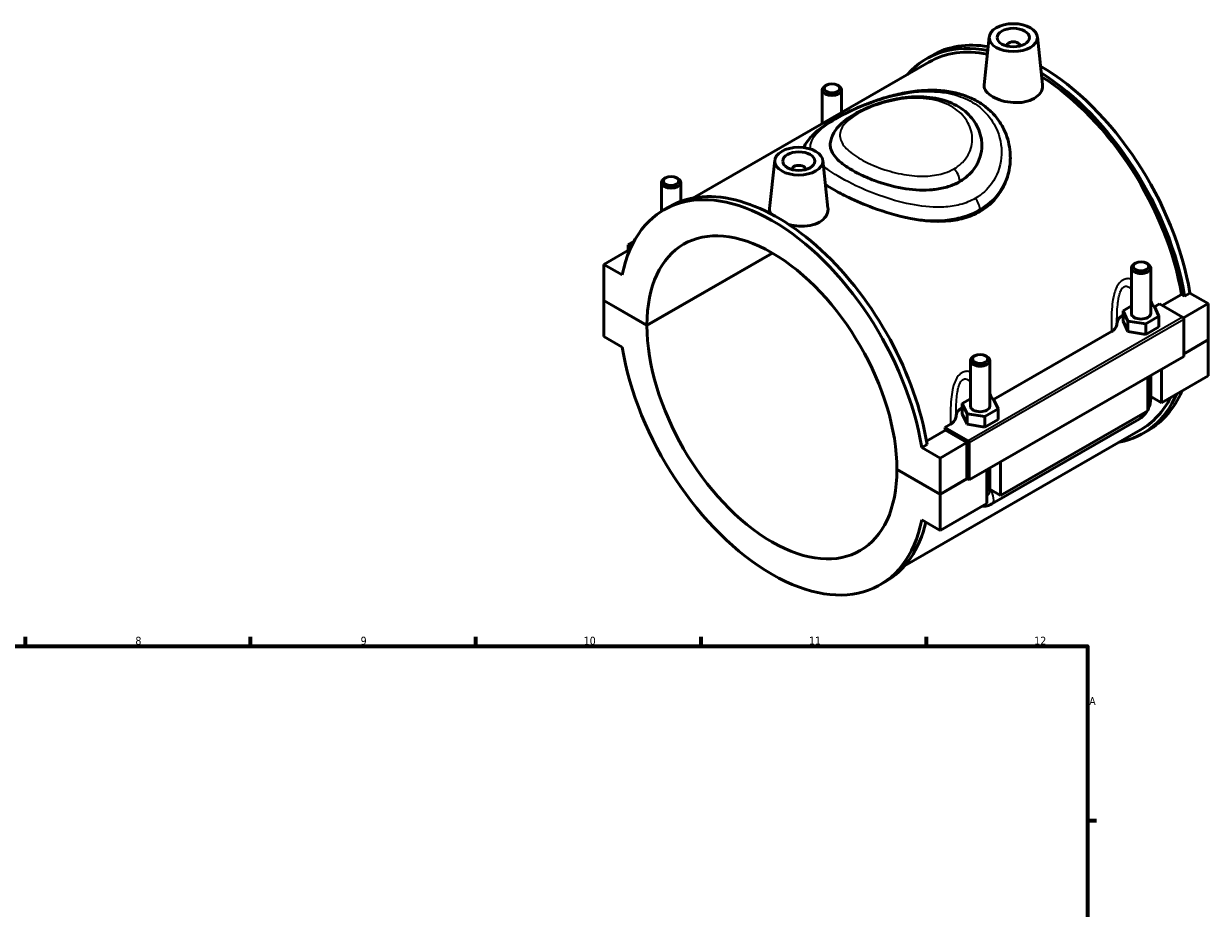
# Model space of a CAD drawing. Header units: millimetres. Extents: x 0 to 902, y -8 to 993.
# Tile 6 of 6: x 490 to 859, y 492 to 768. Entities that reach past the tile are written whole.
import ezdxf

# ---------------------------------------------------------------- set-up
doc = ezdxf.new("R2010")
doc.units = ezdxf.units.MM
for name, color, linetype, lineweight in [('Border (ISO)', 7, 'Continuous', 70), ('Visible (ISO)', 7, 'Continuous', 50), ('Visible Narrow (ISO)', 7, 'Continuous', 35)]:
    doc.layers.add(name, color=color, linetype=linetype, lineweight=lineweight)
doc.styles.add('Note Text (ISO)', font='tahoma.ttf')

# ---------------------------------------------------------------- blocks, each defined once
blk = doc.blocks.new('Borders Default Border')
at = {"layer": 'Border (ISO)'}
for p, q in [((490.58, 574), (490.58, 576.9)), ((560.67, 574), (560.67, 576.9)), ((630.75, 574), (630.75, 576.9)), ((700.83, 574), (700.83, 576.9)), ((770.92, 574), (770.92, 576.9)), ((821, 519.75), (823.9, 519.75))]:
    blk.add_line(p, q, dxfattribs=at)
at = {"layer": 'Border (ISO)', "flags": 128}
blk.add_lwpolyline([(20, 20), (20, 574), (821, 574), (821, 20), (20, 20)], dxfattribs=at)
at = {"layer": 'Border (ISO)', "color": 232, "true_color": 0xca0064, "char_height": 2.5, "attachment_point": 7, "style": 'Note Text (ISO)'}
for s, insert in [('8', (524.81, 574.34)), ('9', (594.88, 574.35)), ('10', (664.29, 574.35)), ('11', (734.37, 574.4)), ('12', (804.46, 574.4)), ('A', (821.59, 555.62))]:
    blk.add_mtext(s, dxfattribs=dict(at, insert=insert))

msp = doc.modelspace()

# ---------------------------------------------------------------- linework, layer by layer
at = {"layer": 'Visible (ISO)'}
for p, q in [((790.4816, 763.5339), (788.8789, 748.5859)), ((805.4531, 763.5339), (807.049, 748.6495)), ((795.9674, 760.8151), (795.9674, 760.6288)), ((799.9674, 760.8151), (799.9674, 760.6288)), ((771.7063, 755.6323), (698.251, 713.3321)), ((771.0476, 756.7761), (772.7164, 757.7371)), ((739.8367, 748.4693), (739.4108, 748.2222)), ((743.2438, 748.4693), (743.6697, 748.2222)), ((738.5402, 747.0053), (738.5402, 736.5332)), ((744.5402, 747.0053), (744.5402, 739.9883)), ((723.7307, 725.0947), (722.128, 710.1467)), ((738.7022, 725.0947), (740.2981, 710.2102)), ((689.7735, 719.6399), (689.3476, 719.3927)), ((693.1807, 719.6399), (693.6065, 719.3927)), ((729.2165, 722.1896), (729.2165, 722.3759)), ((733.2165, 722.1896), (733.2165, 722.3759)), ((688.4771, 709.2045), (688.4771, 718.1758)), ((694.4771, 712.2949), (694.4771, 718.1758)), ((689.2778, 709.688), (690.9465, 710.649)), ((678.7694, 697.4585), (670.5467, 692.7234)), ((679.876, 699.7277), (678.1835, 698.753)), ((678.1835, 698.753), (679.1148, 698.2167)), ((678.1835, 697.1211), (678.1835, 698.753)), ((683.9818, 673.7863), (722.9877, 696.2483)), ((723.0584, 696.2072), (683.9818, 673.7045)), ((836.0032, 693.0907), (835.5773, 692.8436)), ((839.4103, 693.0907), (839.8362, 692.8436)), ((676.2737, 689.4254), (670.5467, 692.7234)), ((670.5467, 692.7234), (670.5467, 681.523)), ((834.7068, 677.4286), (834.7068, 691.6267)), ((840.7068, 677.4286), (840.7068, 691.6267)), ((844.3222, 679.9586), (850.2875, 683.3938)), ((851.2414, 682.8445), (850.2875, 683.3938)), ((852.9101, 683.8055), (851.2414, 682.8445)), ((852.9101, 683.8055), (858.6371, 680.5075)), ((670.5467, 681.523), (683.9818, 673.7863)), ((670.5467, 681.4412), (670.6177, 681.4821)), ((670.5467, 681.4412), (670.5467, 670.2408)), ((683.9818, 673.7045), (670.5467, 681.4412)), ((834.7068, 679.773), (832.13, 678.2891)), ((832.13, 678.2891), (833.6243, 675.0777)), ((832.13, 675.0189), (832.13, 678.2891)), ((841.7892, 679.7796), (840.7068, 679.9466)), ((843.2835, 676.5681), (841.7892, 679.7796)), ((841.8927, 679.5572), (843.456, 680.4575)), ((843.456, 680.4575), (850.6468, 676.3166)), ((858.6371, 680.5075), (850.898, 676.0508)), ((858.6371, 680.5075), (858.6371, 669.3071)), ((832.13, 675.0189), (833.6243, 671.8075)), ((833.6243, 671.8075), (833.6243, 675.0777)), ((833.6243, 675.0777), (839.201, 674.2172)), ((839.201, 674.2172), (843.2835, 676.5681)), ((843.2835, 673.2979), (843.2835, 676.5681)), ((851.0004, 675.7042), (851.0004, 664.095)), ((791.8295, 650.7277), (828.4995, 671.8446)), ((833.6243, 671.8075), (839.201, 670.947)), ((839.201, 670.947), (839.201, 674.2172)), ((839.201, 670.947), (843.2835, 673.2979)), ((670.5467, 670.2408), (676.2737, 666.9429)), ((851.0004, 664.9094), (858.6371, 669.3071)), ((858.6371, 669.2254), (851.0004, 664.8277)), ((858.5661, 669.2662), (858.6371, 669.2254)), ((858.6371, 669.2254), (858.6371, 658.025)), ((851.0004, 664.095), (784.2495, 625.6557)), ((785.94, 664.2612), (785.5141, 664.0141)), ((789.3472, 664.2612), (789.7731, 664.0141)), ((784.6436, 662.7972), (784.6436, 648.5992)), ((790.6436, 662.7972), (790.6436, 648.5992)), ((844.0707, 660.1045), (844.0707, 649.6367)), ((839.8281, 647.1936), (839.8281, 657.6613)), ((840.7068, 650.8583), (840.7068, 658.1673)), ((858.6371, 658.025), (844.0707, 649.6367)), ((784.6436, 650.9435), (782.0668, 649.4597)), ((782.0668, 649.4597), (783.5611, 646.2482)), ((782.0668, 646.1895), (782.0668, 649.4597)), ((791.7261, 650.9501), (790.6436, 651.1171)), ((793.2204, 647.7386), (791.7261, 650.9501)), ((844.0707, 649.6367), (840.7068, 651.5739)), ((782.0668, 646.1895), (783.5611, 642.978)), ((783.5611, 642.978), (783.5611, 646.2482)), ((783.5611, 646.2482), (789.1379, 645.3877)), ((789.1379, 645.3877), (793.2204, 647.7386)), ((789.1379, 642.1175), (789.1379, 645.3877)), ((793.2204, 644.4685), (793.2204, 647.7386)), ((839.8281, 647.1936), (794.0076, 620.8073)), ((776.7051, 642.0182), (778.4363, 643.0151)), ((783.8959, 637.8773), (776.7051, 642.0182)), ((783.5611, 642.978), (789.1379, 642.1175)), ((789.1379, 642.1175), (793.2204, 644.4685)), ((791.262, 618.1981), (837.0825, 644.5843)), ((837.5786, 641.2432), (764.1232, 598.9431)), ((770.9705, 637.7182), (776.8615, 641.1106)), ((783.5424, 637.2633), (776.8615, 641.1106)), ((838.2373, 640.0994), (839.9061, 641.0603)), ((771.1403, 636.7174), (769.4715, 635.7564)), ((775.1985, 632.4584), (769.4715, 635.7564)), ((783.5424, 637.2633), (775.1985, 632.4584)), ((783.5424, 626.0629), (783.5424, 637.2633)), ((784.2495, 625.6557), (784.2495, 637.2649)), ((775.1985, 621.258), (775.1985, 632.4584)), ((794.0076, 631.275), (794.0076, 620.8073)), ((761.7635, 628.9948), (775.1985, 621.258)), ((761.7635, 628.913), (761.8345, 628.9539)), ((775.1985, 621.1763), (761.7635, 628.913)), ((789.7649, 618.3641), (789.7649, 628.8319)), ((790.6436, 629.3379), (790.6436, 622.0289)), ((775.1985, 621.258), (783.5424, 626.0629)), ((783.6134, 626.0221), (775.1985, 621.1763)), ((783.5424, 626.0629), (784.2495, 625.6557)), ((775.1985, 609.9759), (775.1985, 621.1763)), ((794.0076, 620.8073), (790.6436, 622.7445)), ((789.7649, 618.3641), (775.1985, 609.9759)), ((769.4715, 613.2738), (775.1985, 609.9759)), ((756.4675, 593.0112), (758.1362, 593.9722))]:
    msp.add_line(p, q, dxfattribs=at)
for centre, major_axis in [((797.9674, 763.2678), (-7.5, 0)), ((797.9674, 763.2678), (-5, 0)), ((741.5402, 747.4958), (-2.4, 0)), ((731.2165, 724.8285), (-7.5, 0)), ((731.2165, 724.8285), (-5, 0)), ((691.4771, 718.6664), (-2.4, 0)), ((837.7068, 692.1172), (-2.4, 0)), ((787.6436, 663.2878), (-2.4, 0))]:
    msp.add_ellipse(centre, major_axis=major_axis, ratio=0.5758617, dxfattribs=at)
for centre, major_axis, ratio, start_param, end_param in [((804.6424, 698.4377), (-33.5948, 58.3384), 0.57809312, 5.81193371, 6.48153983), ((804.6424, 698.4377), (-32.9361, 57.1945), 0.57809312, 5.82108769, 6.28318531), ((806.3112, 699.3987), (-33.5948, 58.3384), 0.57809312, 5.84603361, 6.28318531), ((797.9674, 760.8151), (-2, 0), 0.5758617, 2.97290348, 6.45187448), ((806.3112, 699.3987), (-33.5948, 58.3384), 0.57809312, 4.13462035, 5.49709314), ((804.6424, 698.4377), (33.5948, -58.3384), 0.57809312, 0.9930277, 2.31569906), ((741.5402, 747.0053), (3, 0), 0.5758617, 2.36004704, 7.06473092), ((804.6424, 698.4377), (-32.9361, 57.1945), 0.57809312, 4.13879512, 5.45377942), ((731.2165, 722.3759), (-2, 0), 0.5758617, 2.97290348, 6.45187448), ((722.8726, 651.3496), (-33.5948, 58.3384), 0.57809312, 4.13462035, 6.86482135), ((691.4771, 718.1758), (3, 0), 0.5758617, 2.36004704, 7.06473092), ((724.5414, 652.3106), (-33.5948, 58.3384), 0.57809312, 4.13462035, 6.28318531), ((722.8726, 651.3496), (-27.4468, 47.6621), 0.57809312, 3.92983362, 7.06960809), ((837.7068, 691.6267), (-3, 0), 0.5758617, 5.50163969, 10.20632358), ((837.7068, 674.1584), (-7.5, 0), 0.5758617, 5.55078273, 6.26858884), ((837.7068, 677.4286), (-3, 0), 0.5758617, 0, 3.14159265), ((850.6468, 675.9078), (-0.2495, 0.4333), 0.57809312, 3.92892453, 5.49972085), ((722.8726, 651.3496), (27.4468, -47.6621), 0.57809312, 3.92983362, 7.06960809), ((722.8726, 651.3496), (33.5948, -58.3384), 0.57809312, 4.13462035, 6.86482135), ((787.6436, 662.7972), (-3, 0), 0.5758617, 5.50163969, 10.20632358), ((806.3112, 699.3987), (33.5948, -58.3384), 0.57809312, 0, 0.40151182), ((804.6424, 698.4377), (33.5948, -58.3384), 0.57809312, 6.08483079, 6.68469713), ((804.6424, 698.4377), (32.9361, -57.1945), 0.57809312, 0, 0.35143225), ((787.6436, 645.329), (-7.5, 0), 0.5758617, 5.55078273, 6.26858884), ((787.6436, 648.5992), (-3, 0), 0.5758617, 0, 3.14159265), ((731.2165, 656.1545), (-32.9361, 57.1945), 0.57809312, 4.13879512, 4.15431282), ((783.8959, 637.4685), (0.2495, -0.4333), 0.57809312, 0.78733187, 2.3581282), ((724.5414, 652.3106), (33.5948, -58.3384), 0.57809312, 0, 0.54582144)]:
    msp.add_ellipse(centre, major_axis=major_axis, ratio=ratio, start_param=start_param, end_param=end_param, dxfattribs=at)
for points, knots in [([(804.4235, 744.3153), (803.6136, 743.8489), (802.5873, 743.474), (800.341, 743.0424), (799.1208, 742.9841), (796.8373, 743.1207), (795.621, 743.324), (793.382, 743.9598), (792.3592, 744.391), (790.7418, 745.3224), (790.0395, 745.8846), (789.104, 747.0769), (788.8706, 747.7084), (788.8641, 748.3947), (788.869, 748.4899), (788.8796, 748.5859)], [0, 0, 0, 0, 0.34360084, 0.34360084, 0.68720168, 0.68720168, 1.03031389, 1.03031389, 1.3734261, 1.3734261, 1.71653831, 1.71653831, 2.05965052, 2.05965052, 2.11428629, 2.11428629, 2.11428629, 2.11428629]), ([(807.0482, 748.6495), (807.0614, 748.5303), (807.0685, 748.4119), (807.0767, 747.5705), (806.8551, 746.7968), (805.9342, 745.402), (805.2346, 744.7824), (804.4235, 744.3153)], [4.749727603, 4.749727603, 4.749727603, 4.749727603, 4.805408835, 4.805408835, 5.149558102, 5.149558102, 5.493707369, 5.493707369, 5.493707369, 5.493707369]), ([(732.7901, 729.0513), (732.9269, 729.3818), (733.0824, 729.7024), (734.1452, 731.6172), (735.4178, 732.9504), (737.9339, 735.0348), (739.0273, 735.8183), (741.2956, 737.2774), (742.4449, 737.9539), (744.8333, 739.2536), (746.064, 739.8773), (748.6465, 741.0948), (749.9989, 741.6882), (752.85, 742.8412), (754.3524, 743.398), (757.5068, 744.4466), (759.1625, 744.933), (762.5832, 745.7829), (764.3502, 746.1405), (767.9059, 746.6647), (769.6951, 746.8302), (773.1926, 746.9234), (774.9018, 746.8583), (778.1628, 746.482), (779.7181, 746.1841), (782.6338, 745.3623), (783.9999, 744.8526), (786.5274, 743.6374), (787.6951, 742.9425), (789.8294, 741.3843), (790.8002, 740.5262), (792.5453, 738.6613), (793.3198, 737.655), (794.669, 735.5085), (795.2393, 734.3662), (796.4843, 731.1385), (796.9264, 728.9796), (797.022, 726.8076)], [17.9359514, 17.9359514, 17.9359514, 17.9359514, 18.10948338, 18.10948338, 19.01346285, 19.01346285, 19.5861579, 19.5861579, 20.09009501, 20.09009501, 20.56723066, 20.56723066, 21.0474172, 21.0474172, 21.5484027, 21.5484027, 22.07721433, 22.07721433, 22.62726732, 22.62726732, 23.18000463, 23.18000463, 23.71503848, 23.71503848, 24.22109092, 24.22109092, 24.69762577, 24.69762577, 25.15152009, 25.15152009, 25.59319817, 25.59319817, 26.03401188, 26.03401188, 26.48400403, 26.48400403, 27.26569341, 27.26569341, 27.26569341, 27.26569341]), ([(741.0293, 730.2826), (741.1482, 731.4815), (741.5541, 732.6223), (742.8901, 734.9557), (743.9271, 736.0777), (746.708, 738.413), (748.5941, 739.5725), (752.6874, 741.5661), (754.8493, 742.4111), (759.4437, 743.7914), (761.877, 744.3213), (766.8861, 744.9171), (769.4651, 744.9657), (774.395, 744.4008), (776.7509, 743.8009), (780.8565, 741.9489), (782.6362, 740.7471), (785.4385, 737.9074), (786.5024, 736.3082), (787.585, 733.6375), (787.8598, 732.6555), (788.0209, 731.6579)], [5.4806949, 5.4806949, 5.4806949, 5.4806949, 5.97258407, 5.97258407, 6.62068749, 6.62068749, 7.45422576, 7.45422576, 8.21454337, 8.21454337, 8.98269191, 8.98269191, 9.77628947, 9.77628947, 10.54962561, 10.54962561, 11.26393039, 11.26393039, 11.92777799, 11.92777799, 12.29146003, 12.29146003, 12.29146003, 12.29146003]), ([(771.892, 715.8678), (769.1557, 715.6988), (766.2901, 715.9134), (760.43, 716.9452), (757.4788, 717.7808), (753.0327, 719.4347), (751.4292, 720.1321), (748.8071, 721.4469), (747.7457, 722.0439), (745.6376, 723.383), (744.6425, 724.1246), (742.3397, 726.2076), (741.4266, 727.5365), (741.0135, 729.3394), (740.9826, 729.811), (741.0293, 730.2826)], [0, 0, 0, 0, 0.8724031, 0.8724031, 1.78794344, 1.78794344, 2.3546068, 2.3546068, 2.7959542, 2.7959542, 3.32226815, 3.32226815, 4.26183201, 4.26183201, 4.59621324, 4.59621324, 4.59621324, 4.59621324]), ([(788.0209, 731.6579), (788.0356, 731.5669), (788.0493, 731.4757), (788.2204, 730.2368), (788.2133, 729.0734), (787.8678, 726.7821), (787.5313, 725.6591), (787.0345, 724.5877)], [4.22289587, 4.22289587, 4.22289587, 4.22289587, 4.26179422, 4.26179422, 4.7504057, 4.7504057, 5.23741601, 5.23741601, 5.23741601, 5.23741601]), ([(787.0345, 724.5877), (786.8483, 724.1862), (786.6396, 723.7917), (785.8101, 722.4045), (785.0617, 721.4671), (783.3253, 719.799), (782.337, 719.0685), (780.2223, 717.8507), (779.0298, 717.3254), (776.44, 716.5022), (775.0428, 716.2041), (773.0312, 715.9551), (772.4645, 715.9031), (771.892, 715.8678)], [6.10616472, 6.10616472, 6.10616472, 6.10616472, 6.27843753, 6.27843753, 6.72703291, 6.72703291, 7.17562829, 7.17562829, 7.62422367, 7.62422367, 8.07281904, 8.07281904, 8.24509186, 8.24509186, 8.24509186, 8.24509186]), ([(797.0116, 724.8571), (796.9436, 723.6156), (796.7591, 722.3488), (796.0471, 719.468), (795.4323, 717.8643), (793.7934, 714.8713), (792.7676, 713.4803), (790.3752, 711.0411), (789.0083, 709.9935), (787.5375, 709.1465)], [17.59041033, 17.59041033, 17.59041033, 17.59041033, 18.07042778, 18.07042778, 18.69441525, 18.69441525, 19.31840272, 19.31840272, 19.94239019, 19.94239019, 19.94239019, 19.94239019]), ([(765.9949, 706.9958), (762.0455, 707.7466), (758.0793, 708.9266), (751.6408, 711.3186), (749.1073, 712.4028), (745.4182, 714.1722), (744.1532, 714.8207), (741.9398, 716.0336), (740.9765, 716.5944), (739.887, 717.2711), (739.6998, 717.3889), (739.5158, 717.5066)], [0, 0, 0, 0, 1.22620814, 1.22620814, 2.08082011, 2.08082011, 2.56184906, 2.56184906, 2.97446813, 2.97446813, 3.06171819, 3.06171819, 3.06171819, 3.06171819]), ([(722.5374, 708.4538), (722.2596, 708.9217), (722.1195, 709.4003), (722.113, 709.9516), (722.1179, 710.0488), (722.1288, 710.1467)], [4.541573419, 4.541573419, 4.541573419, 4.541573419, 4.805408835, 4.805408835, 4.861116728, 4.861116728, 4.861116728, 4.861116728]), ([(740.2973, 710.2102), (740.3108, 710.0887), (740.3179, 709.968), (740.3245, 709.1255), (740.1022, 708.3532), (739.1813, 706.9609), (738.4825, 706.3424), (737.6726, 705.876)], [7.496604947, 7.496604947, 7.496604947, 7.496604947, 7.553357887, 7.553357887, 7.896958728, 7.896958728, 8.240559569, 8.240559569, 8.240559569, 8.240559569]), ([(787.5375, 709.1465), (786.0668, 708.2996), (784.4126, 707.6074), (780.8329, 706.6076), (778.9074, 706.299), (774.9134, 706.0483), (772.8412, 706.1047), (769.1659, 706.4589), (767.5647, 706.6974), (765.9949, 706.9958)], [0, 0, 0, 0, 0.62398747, 0.62398747, 1.24797494, 1.24797494, 1.87196241, 1.87196241, 2.35197986, 2.35197986, 2.35197986, 2.35197986]), ([(737.6726, 705.876), (736.8614, 705.4089), (735.8334, 705.0336), (733.5831, 704.6022), (732.3608, 704.5446), (730.227, 704.6737), (729.1809, 704.8351), (728.1907, 705.0848)], [2.746852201, 2.746852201, 2.746852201, 2.746852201, 3.091001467, 3.091001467, 3.435150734, 3.435150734, 3.732709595, 3.732709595, 3.732709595, 3.732709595]), ([(828.4995, 671.8446), (828.7732, 672.0022), (829.0178, 672.1758), (829.4419, 672.5477), (829.6207, 672.745), (830.0484, 673.3543), (830.1965, 673.786), (830.2076, 674.2215)], [-0.458834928, -0.458834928, -0.458834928, -0.458834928, -0.342590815, -0.342590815, -0.226896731, -0.226896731, 0, 0, 0, 0]), ([(839.8281, 647.5275), (839.8975, 647.6586), (839.9634, 647.7917), (840.2335, 648.377), (840.4008, 648.8472), (840.6369, 649.8235), (840.7068, 650.3298), (840.7068, 650.8583)], [3.990066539, 3.990066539, 3.990066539, 3.990066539, 4.08407045, 4.08407045, 4.398229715, 4.398229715, 4.71238898, 4.71238898, 4.71238898, 4.71238898]), ([(778.4363, 643.0151), (778.7101, 643.1728), (778.9546, 643.3463), (779.3787, 643.7182), (779.5575, 643.9155), (779.9853, 644.5249), (780.1334, 644.9565), (780.1444, 645.392)], [-0.458834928, -0.458834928, -0.458834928, -0.458834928, -0.342590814, -0.342590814, -0.226896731, -0.226896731, 0, 0, 0, 0]), ([(837.0825, 644.5843), (837.5411, 644.8484), (837.945, 645.162), (838.6729, 645.8546), (838.9965, 646.2345), (839.3724, 646.7668), (839.4583, 646.8962), (839.5405, 647.028)], [3.141592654, 3.141592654, 3.141592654, 3.141592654, 3.455751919, 3.455751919, 3.769911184, 3.769911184, 3.868284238, 3.868284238, 3.868284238, 3.868284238]), ([(788.3311, 617.5384), (788.7256, 617.4928), (789.1072, 617.5056), (789.978, 617.6336), (790.4399, 617.7891), (790.9963, 618.0518), (791.1314, 618.1228), (791.262, 618.1981)], [2.602527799, 2.602527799, 2.602527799, 2.602527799, 2.7863637, 2.7863637, 3.052098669, 3.052098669, 3.141592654, 3.141592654, 3.141592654, 3.141592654])]:
    msp.add_open_spline(points, degree=3, knots=knots, dxfattribs=at)
msp.add_open_spline([(797.022, 726.8075), (797.0506, 726.1585), (797.0472, 725.5075), (797.0116, 724.8571)], degree=3, dxfattribs=at)
at = {"layer": 'Visible Narrow (ISO)'}
for p, q in [((850.6468, 676.3166), (783.8959, 637.8773)), ((784.2495, 637.2649), (851.0004, 675.7042))]:
    msp.add_line(p, q, dxfattribs=at)
for centre, major_axis, ratio, start_param, end_param in [((778.7765, 720.1025), (-1.7666, 3.0677), 0.57809312, 3.92892453, 5.19908011), ((785.0344, 711.2885), (-1.7666, 3.0677), 0.57809312, 3.92892453, 5.03956693), ((837.7068, 650.8583), (3, 0), 0.5758617, 5.49778714, 6.28318531), ((835.5854, 647.1841), (1.4971, -2.5998), 0.57809312, 0, 0.79118445), ((787.6436, 622.0289), (3, 0), 0.5758617, 5.49778714, 6.28318531), ((789.7649, 620.7978), (1.4971, -2.5998), 0.57809312, 0, 1.93104961)]:
    msp.add_ellipse(centre, major_axis=major_axis, ratio=ratio, start_param=start_param, end_param=end_param, dxfattribs=at)
for points, knots in [([(734.967, 728.5681), (734.8803, 729.0152), (734.8628, 729.4588), (735.1094, 731.5581), (736.288, 733.2067), (740.2852, 736.4901), (742.9224, 738.1149), (748.7633, 741.0405), (751.8203, 742.3439), (758.937, 744.7726), (763.0732, 745.7954), (770.5803, 746.6157), (773.9711, 746.5818), (778.3901, 745.816), (779.6101, 745.518), (781.7848, 744.8121), (782.7527, 744.4256), (785.9058, 742.9036), (787.8619, 741.4795), (791.0282, 738.1152), (792.2427, 736.1811), (794.0951, 731.4888), (794.4841, 728.6518), (793.9343, 722.9903), (792.9221, 720.1729), (789.9047, 715.9751), (788.19, 714.4185), (786.146, 713.2415)], [17.26701251, 17.26701251, 17.26701251, 17.26701251, 17.64661602, 17.64661602, 19.07049032, 19.07049032, 20.34257746, 20.34257746, 21.43501063, 21.43501063, 22.76219511, 22.76219511, 23.87358577, 23.87358577, 24.31522243, 24.31522243, 24.69500649, 24.69500649, 25.61464261, 25.61464261, 26.52972688, 26.52972688, 27.6978236, 27.6978236, 28.92640956, 28.92640956, 29.86421614, 29.86421614, 29.86421614, 29.86421614]), ([(779.5177, 722.4399), (778.6484, 721.9393), (777.6947, 721.5178), (775.0416, 720.6426), (773.239, 720.323), (769.2141, 720.084), (766.9681, 720.2189), (762.4555, 720.9069), (760.1878, 721.4616), (755.5416, 722.965), (753.2016, 723.9605), (749.2563, 726.0867), (747.6314, 727.2097), (745.2375, 729.4774), (744.465, 730.6226), (743.8258, 732.9716), (744.0263, 734.1774), (745.4513, 736.5247), (746.6517, 737.6706), (749.8323, 739.8155), (751.7826, 740.8172), (756.1306, 742.5316), (758.5178, 743.2464), (763.6192, 744.252), (766.3462, 744.5058), (771.5604, 744.2947), (774.0506, 743.8356), (778.3905, 742.197), (780.2521, 741.0375), (783.0965, 738.2426), (784.1042, 736.6265), (785.254, 733.1121), (785.3414, 731.2047), (784.4951, 727.5807), (783.5523, 725.8682), (781.3965, 723.6894), (780.5125, 723.0128), (779.5177, 722.4399)], [0, 0, 0, 0, 0.41730587, 0.41730587, 1.08499525, 1.08499525, 1.83714802, 1.83714802, 2.59415663, 2.59415663, 3.46855178, 3.46855178, 4.3124432, 4.3124432, 5.15424884, 5.15424884, 6.05577926, 6.05577926, 6.93378978, 6.93378978, 7.78194259, 7.78194259, 8.61720571, 8.61720571, 9.51351222, 9.51351222, 10.39734826, 10.39734826, 11.25648189, 11.25648189, 12.09003312, 12.09003312, 12.97418302, 12.97418302, 13.86392408, 13.86392408, 14.34144225, 14.34144225, 14.34144225, 14.34144225]), ([(786.146, 713.2415), (784.6992, 712.4083), (783.0897, 711.7639), (779.7772, 710.9032), (778.0931, 710.6554), (773.4272, 710.3924), (770.3352, 710.6441), (763.9263, 711.7751), (760.6016, 712.6818), (754.4469, 714.7913), (751.5995, 715.9614), (745.7812, 718.7161), (742.9383, 720.3292), (740.0472, 722.3551), (739.4472, 722.8075), (738.9003, 723.2553)], [9.95473871, 9.95473871, 9.95473871, 9.95473871, 10.61853003, 10.61853003, 11.22829602, 11.22829602, 12.24714187, 12.24714187, 13.31426813, 13.31426813, 14.28770589, 14.28770589, 15.48168941, 15.48168941, 15.82840218, 15.82840218, 15.82840218, 15.82840218]), ([(781.2796, 718.661), (782.45, 719.335), (783.4965, 720.1182), (785.5134, 722.0726), (786.4019, 723.2915), (787.0345, 724.5877)], [-14.34144225, -14.34144225, -14.34144225, -14.34144225, -13.86392408, -13.86392408, -13.26953704, -13.26953704, -13.26953704, -13.26953704]), ([(787.5375, 709.847), (789.8319, 711.1683), (791.7755, 712.8711), (795.2464, 717.3975), (796.4599, 720.3944), (796.9397, 723.9282), (796.9846, 724.3923), (797.0116, 724.8571)], [-29.86421614, -29.86421614, -29.86421614, -29.86421614, -28.92640956, -28.92640956, -27.6978236, -27.6978236, -27.51284584, -27.51284584, -27.51284584, -27.51284584]), ([(771.892, 715.8678), (774.0332, 716.0746), (776.0813, 716.5007), (779.1398, 717.5665), (780.2569, 718.072), (781.2796, 718.661)], [-1.07189326, -1.07189326, -1.07189326, -1.07189326, -0.41730587, -0.41730587, 0, 0, 0, 0]), ([(765.9949, 706.9958), (766.1933, 706.9669), (766.3917, 706.939), (770.0161, 706.4497), (773.415, 706.3136), (778.5681, 706.7879), (780.4338, 707.1208), (784.1164, 708.1667), (785.9136, 708.9119), (787.5375, 709.847)], [-12.30609075, -12.30609075, -12.30609075, -12.30609075, -12.24714187, -12.24714187, -11.22829602, -11.22829602, -10.61853003, -10.61853003, -9.95473871, -9.95473871, -9.95473871, -9.95473871]), ([(834.7065, 688.144), (834.4752, 688.2058), (834.2412, 688.2481), (833.5949, 688.302), (833.1807, 688.2661), (832.5297, 688.0759), (832.2849, 687.9713), (832.0499, 687.836), (831.8149, 687.7007), (831.5899, 687.5347), (831.0392, 687.0329), (830.7348, 686.6549), (830.1231, 685.68), (829.8413, 685.0527), (829.4072, 683.7977), (829.2435, 683.177), (828.9058, 681.5743), (828.7716, 680.5757), (828.5643, 678.3479), (828.5116, 677.1164), (828.4626, 674.5301), (828.4745, 673.1772), (828.4995, 671.8446)], [-2.55903014, -2.55903014, -2.55903014, -2.55903014, -2.46786133, -2.46786133, -2.30836846, -2.30836846, -2.20868541, -2.20868541, -2.20868541, -2.10900237, -2.10900237, -1.9495095, -1.9495095, -1.74265723, -1.74265723, -1.55818704, -1.55818704, -1.27603479, -1.27603479, -0.93079911, -0.93079911, -0.54364452, -0.54364452, -0.54364452, -0.54364452]), ([(830.2076, 674.2215), (830.21, 674.9774), (830.2182, 675.7343), (830.2614, 677.5028), (830.3041, 678.5143), (830.4466, 680.3162), (830.5346, 681.1137), (830.7461, 682.3713), (830.8469, 682.8524), (831.1098, 683.8093), (831.2783, 684.2777), (831.6392, 684.982), (831.8175, 685.2458), (832.1376, 685.5771), (832.2679, 685.6811), (832.4035, 685.7592), (832.539, 685.8372), (832.6798, 685.8894), (833.0529, 685.9573), (833.2893, 685.9322), (833.8262, 685.7449), (834.1248, 685.5455), (834.5098, 685.1896), (834.6092, 685.088), (834.7067, 684.9796)], [0.6734906, 0.6734906, 0.6734906, 0.6734906, 0.93079911, 0.93079911, 1.27603479, 1.27603479, 1.55818704, 1.55818704, 1.74265723, 1.74265723, 1.9495095, 1.9495095, 2.10900237, 2.10900237, 2.20868541, 2.20868541, 2.20868541, 2.30836846, 2.30836846, 2.46786133, 2.46786133, 2.6747136, 2.6747136, 2.74848647, 2.74848647, 2.74848647, 2.74848647]), ([(784.6433, 659.3146), (784.412, 659.3764), (784.1781, 659.4187), (783.5318, 659.4725), (783.1175, 659.4366), (782.4665, 659.2464), (782.2217, 659.1418), (781.9867, 659.0065), (781.7518, 658.8712), (781.5268, 658.7053), (780.976, 658.2034), (780.6716, 657.8255), (780.0599, 656.8505), (779.7782, 656.2233), (779.3441, 654.9683), (779.1803, 654.3476), (778.8427, 652.7449), (778.7085, 651.7463), (778.5012, 649.5185), (778.4485, 648.287), (778.3995, 645.7007), (778.4113, 644.3478), (778.4363, 643.0151)], [-2.55848999, -2.55848999, -2.55848999, -2.55848999, -2.46732117, -2.46732117, -2.3078283, -2.3078283, -2.20814526, -2.20814526, -2.20814526, -2.10846221, -2.10846221, -1.94896934, -1.94896934, -1.74211872, -1.74211872, -1.55765062, -1.55765062, -1.27550072, -1.27550072, -0.93026855, -0.93026855, -0.54310433, -0.54310433, -0.54310433, -0.54310433]), ([(780.1444, 645.392), (780.1468, 646.148), (780.155, 646.9049), (780.1983, 648.6734), (780.241, 649.6849), (780.3835, 651.4868), (780.4714, 652.2842), (780.6829, 653.5418), (780.7838, 654.023), (781.0467, 654.9799), (781.2151, 655.4482), (781.576, 656.1525), (781.7543, 656.4164), (782.0745, 656.7477), (782.2047, 656.8516), (782.3403, 656.9297), (782.4758, 657.0078), (782.6166, 657.0599), (782.9898, 657.1279), (783.2261, 657.1028), (783.7631, 656.9155), (784.0616, 656.716), (784.4466, 656.3601), (784.546, 656.2586), (784.6435, 656.1501)], [0.67295047, 0.67295047, 0.67295047, 0.67295047, 0.93026855, 0.93026855, 1.27550072, 1.27550072, 1.55765062, 1.55765062, 1.74211872, 1.74211872, 1.94896934, 1.94896934, 2.10846221, 2.10846221, 2.20814526, 2.20814526, 2.20814526, 2.3078283, 2.3078283, 2.46732117, 2.46732117, 2.6741718, 2.6741718, 2.74794632, 2.74794632, 2.74794632, 2.74794632])]:
    msp.add_open_spline(points, degree=3, knots=knots, dxfattribs=at)
for points in [[(841.5933, 679.8098), (841.3265, 680.5046), (841.032, 681.1877), (840.7068, 681.8522)], [(791.5302, 650.9804), (791.2633, 651.6752), (790.9688, 652.3582), (790.6436, 653.0228)]]:
    msp.add_open_spline(points, degree=3, dxfattribs=at)

# ---------------------------------------------------------------- block references
msp.add_blockref('Borders Default Border', (0, 0))

doc.saveas('drawing.dxf')
